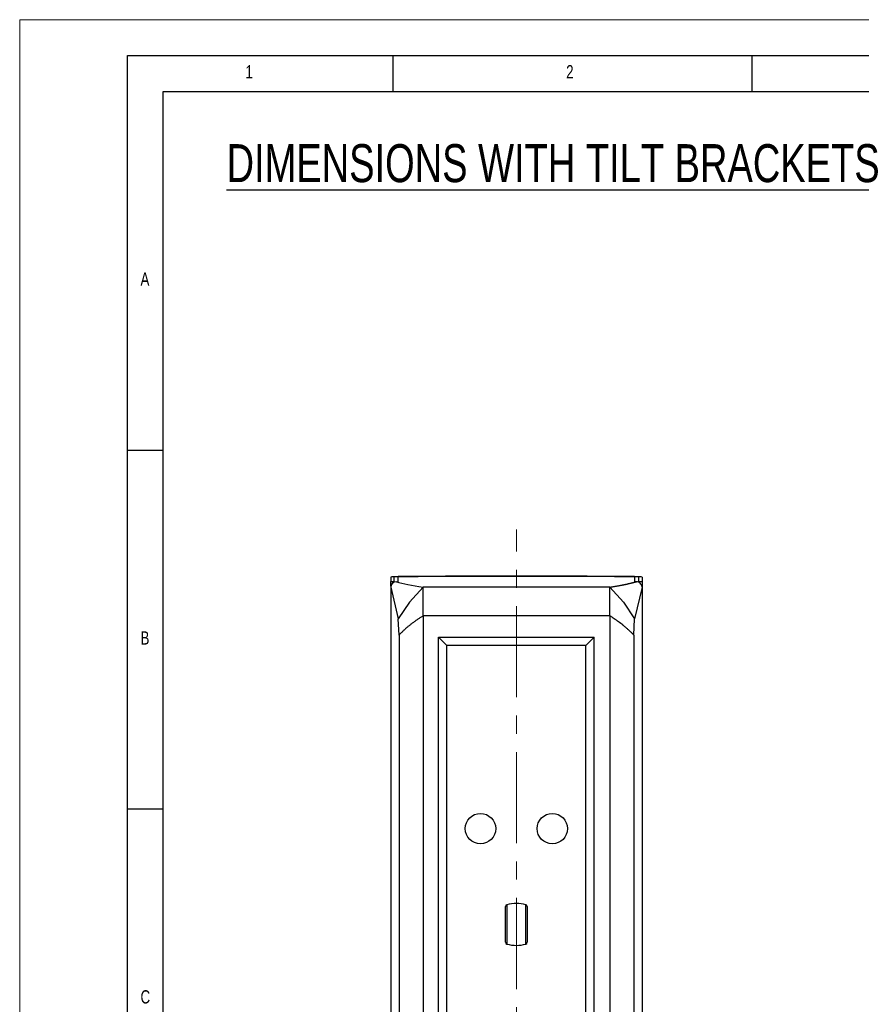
# Model space of a CAD drawing. Header units: millimetres. Extents: x 0 to 1262, y 0 to 420.
# Tile 49 of 99: x 668 to 785, y 283 to 420. Entities that reach past the tile are written whole.
import ezdxf

# ---------------------------------------------------------------- set-up
doc = ezdxf.new("R2010")
doc.units = ezdxf.units.MM
doc.linetypes.add('CENTERX2', pattern=[20.32, 12.7, -2.54, 2.54, -2.54])
doc.layers.add('FORMAT', color=7, linetype='Continuous')
doc.layers.add('SLD-0', color=7, linetype='Continuous')
doc.styles.add('SLDTEXTSTYLE0', font='TXT', dxfattribs={"width": 0.75})

msp = doc.modelspace()

# ---------------------------------------------------------------- linework, layer by layer
at = {"color": 7, "linetype": 'Continuous', "lineweight": 18}
for p, q in [((667.745354, 0.000053), (667.745354, 420.000053)), ((667.745354, 420.000053), (1261.745354, 420.000053))]:
    msp.add_line(p, q, dxfattribs=at)
at = {"color": 7, "linetype": 'Continuous', "lineweight": 25}
for p, q in [((719.410979, 342.347798), (719.410979, 341.732938)), ((719.410979, 341.732938), (719.910979, 341.732938)), ((719.410979, 341.066677), (719.410979, 341.732938)), ((719.910979, 341.732938), (719.910979, 342.347798)), ((719.910979, 341.732938), (719.910979, 341.647391)), ((720.209881, 341.700292), (720.409608, 341.700657)), ((720.409608, 342.348519), (720.409608, 341.700657)), ((721.256487, 342.403454), (721.256487, 342.385438)), ((752.56547, 342.403454), (752.56547, 342.385438)), ((753.412349, 341.700657), (753.412349, 342.348519)), ((753.612077, 341.700292), (753.412349, 341.700657)), ((753.910979, 342.347798), (753.910979, 341.732938)), ((753.910979, 341.65077), (753.910979, 341.732938)), ((753.910979, 341.732938), (754.410979, 341.732938)), ((754.410979, 342.347798), (754.410979, 341.732938)), ((754.410979, 341.732938), (754.410979, 341.066677)), ((719.410979, 341.066677), (719.410979, 340.957163)), ((719.410979, 340.957163), (720.446427, 336.520963)), ((719.410979, 340.957163), (719.410979, 150.643677)), ((723.910979, 336.930573), (723.910979, 340.930573)), ((749.910979, 340.930573), (723.910979, 340.930573)), ((749.910979, 336.930573), (749.910979, 340.930573)), ((754.410979, 340.957163), (753.375531, 336.520963)), ((754.410979, 341.066677), (754.410979, 340.957163)), ((754.410979, 340.957163), (754.410979, 150.643677)), ((720.564574, 334.26349), (720.446427, 336.520963)), ((723.910979, 336.930573), (723.910979, 154.670267)), ((749.910979, 336.930573), (723.910979, 336.930573)), ((749.910979, 336.930573), (749.910979, 204.73938)), ((753.257384, 334.26349), (753.375531, 336.520963)), ((720.564574, 334.26349), (720.564574, 157.33735)), ((726.077646, 333.988454), (747.744312, 333.988454)), ((726.077646, 205.325888), (726.077646, 333.988454)), ((727.232346, 332.833753), (726.077646, 333.988454)), ((747.744312, 333.988454), (746.589612, 332.833753)), ((747.744312, 205.628817), (747.744312, 333.988454)), ((753.257384, 334.26349), (753.257384, 157.33735)), ((727.232346, 205.434222), (727.232346, 332.833753)), ((746.589612, 332.833753), (727.232346, 332.833753)), ((746.589612, 205.657278), (746.589612, 332.833753)), ((735.410979, 291.459998), (735.410979, 296.461004)), ((735.591258, 296.701085), (735.591258, 291.219917)), ((738.2307, 291.219917), (738.2307, 296.701085)), ((738.410979, 296.461004), (738.410979, 291.459998))]:
    msp.add_line(p, q, dxfattribs=at)
at = {"color": 7, "linetype": 'Continuous', "lineweight": 25, "flags": 128}
for points in [[(723.910979, 340.930573), (722.017966, 338.826107), (720.446427, 336.520963)], [(749.910979, 340.930573), (751.803992, 338.826107), (753.375531, 336.520963)]]:
    msp.add_lwpolyline(points, dxfattribs=at)
at = {"color": 7, "linetype": 'Continuous', "lineweight": 25}
for centre in [(731.910979, 307.293834), (741.910979, 307.293834)]:
    msp.add_circle(centre, 2.116667, dxfattribs=at)
for centre, radius, start, end in [((720.21177, 340.897265), 0.803028, 90.13479563, 175.72236164), ((735.660979, 296.461004), 0.25, 106.19363002, 180), ((736.910979, 292.15669), 4.732145, 73.80636998, 106.19363002), ((738.160979, 296.461004), 0.25, 0, 73.80636998), ((735.660979, 291.459998), 0.25, 180, 253.80636998), ((736.910979, 295.764313), 4.732145, 253.80636998, 286.19363002), ((738.160979, 291.459998), 0.25, 286.19363002, 0)]:
    msp.add_arc(centre, radius, start, end, dxfattribs=at)
for centre, major_axis, start_param, end_param in [((721.527646, 342.347798), (2.116667, 0), 1.7393195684, 3.1415926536), ((721.527646, 342.347798), (1.616667, 0), 1.7393195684, 3.1415926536), ((721.492942, 342.348519), (1.083333, 0), 1.7405755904, 3.1415926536), ((736.910979, 339.190354), (93.833333, 0), 1.4022730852, 1.7393195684), ((736.910979, 339.190354), (93.333333, 0), 1.4022730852, 1.7393195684), ((736.910979, 339.207815), (92.333333, 0), 1.4010170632, 1.7405755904), ((752.329016, 342.348519), (1.083333, 0), 0, 1.4010170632), ((752.294312, 342.347798), (1.616667, 0), 0, 1.4022730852), ((752.294312, 342.347798), (2.116667, 0), 0, 1.4022730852)]:
    msp.add_ellipse(centre, major_axis=major_axis, ratio=0.0349207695, start_param=start_param, end_param=end_param, dxfattribs=at)
for points in [[(720.209881, 341.700292), (721.103512, 341.441591), (722.33594, 341.185282), (723.910979, 340.930573)], [(754.410979, 340.957163), (754.403443, 341.056916), (754.351099, 341.253674), (754.169479, 341.499003), (753.911792, 341.662302), (753.711977, 341.700109), (753.612077, 341.700292)]]:
    msp.add_open_spline(points, degree=3, dxfattribs=at)
for points, knots in [([(749.910979, 340.930573), (749.976228, 340.941182), (750.106716, 340.962398), (750.297977, 340.994253), (750.485942, 341.026127), (750.670293, 341.058023), (750.851114, 341.089939), (751.028384, 341.121876), (751.202108, 341.153833), (751.372284, 341.185812), (751.538912, 341.217811), (751.701994, 341.249831), (751.861528, 341.281871), (752.017516, 341.313933), (752.169956, 341.346015), (752.318848, 341.378118), (752.464194, 341.410242), (752.605992, 341.442387), (752.744243, 341.474552), (752.878947, 341.506738), (753.010104, 341.538945), (753.13771, 341.571173), (753.261786, 341.603421), (753.382247, 341.63569), (753.499417, 341.66798), (753.574521, 341.68952), (753.612077, 341.700292)], [0, 0, 0, 0, 0.0416928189, 0.0833788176, 0.1250586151, 0.1667328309, 0.2084020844, 0.2500669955, 0.2917281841, 0.3333862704, 0.3750418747, 0.4166956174, 0.458348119, 0.5, 0.541651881, 0.5833043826, 0.6249581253, 0.6666137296, 0.7082718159, 0.7499330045, 0.7915979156, 0.8332671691, 0.8749413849, 0.9166211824, 0.9583071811, 1, 1, 1, 1]), ([(723.910979, 336.930573), (723.85005, 336.893222), (723.727701, 336.818221), (723.546753, 336.7036), (723.366834, 336.586861), (723.18825, 336.467883), (723.011005, 336.346698), (722.835185, 336.223298), (722.660857, 336.097686), (722.488092, 335.969859), (722.316962, 335.839819), (722.147538, 335.707566), (721.979895, 335.573099), (721.814105, 335.436419), (721.650244, 335.297525), (721.488386, 335.156418), (721.328608, 335.013097), (721.17099, 334.867562), (721.015587, 334.719819), (720.862563, 334.569842), (720.711674, 334.417727), (720.613727, 334.315028), (720.564574, 334.26349)], [0, 0, 0, 0, 0.0463883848, 0.093150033, 0.1402862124, 0.1877981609, 0.2356870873, 0.2839541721, 0.3326005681, 0.3816274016, 0.4310357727, 0.4808267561, 0.5310014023, 0.5815607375, 0.6325057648, 0.6838374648, 0.7355567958, 0.7876646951, 0.8401620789, 0.8930498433, 0.9463288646, 1, 1, 1, 1]), ([(753.257384, 334.26349), (753.213702, 334.309339), (753.12666, 334.400698), (752.99302, 334.536165), (752.857808, 334.669834), (752.720831, 334.80163), (752.582219, 334.931572), (752.442013, 335.059657), (752.30028, 335.185885), (752.157076, 335.310256), (752.012462, 335.432769), (751.866496, 335.553426), (751.673854, 335.708835), (751.43204, 335.897162), (751.137693, 336.1161), (750.838386, 336.328916), (750.534245, 336.535512), (750.226294, 336.73625), (750.015664, 336.866057), (749.910979, 336.930573)], [0, 0, 0, 0, 0.0477348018, 0.0951178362, 0.1421496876, 0.1888309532, 0.2351622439, 0.2811441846, 0.3267774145, 0.3720625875, 0.4170003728, 0.4615914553, 0.5058365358, 0.5906422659, 0.6744623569, 0.7573023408, 0.8391679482, 0.9200651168, 1, 1, 1, 1])]:
    msp.add_open_spline(points, degree=3, knots=knots, dxfattribs=at)
at = {"layer": 'FORMAT'}
for p, q in [((682.745354, 415.000053), (1256.745354, 415.000053)), ((682.745354, 5.000053), (682.745354, 415.000053)), ((719.745354, 410.000053), (719.745354, 415.000053)), ((769.745354, 410.000053), (769.745354, 415.000053)), ((687.745354, 10.000053), (687.745354, 410.000053)), ((687.745354, 410.000053), (1251.745354, 410.000053)), ((687.745354, 360.000053), (682.745354, 360.000053)), ((687.745354, 310.000053), (682.745354, 310.000053))]:
    msp.add_line(p, q, dxfattribs=at)
at = {"layer": 'SLD-0', "color": 250, "linetype": 'CENTERX2', "lineweight": 18}
msp.add_line((736.910979, 142.712311), (736.910979, 348.969889), dxfattribs=at)

# ---------------------------------------------------------------- texts
at = {"layer": 'FORMAT', "char_height": 1.852083, "attachment_point": 1, "style": 'SLDTEXTSTYLE0'}
for s, insert in [('1', (699.179903, 413.668016)), ('2', (743.837612, 413.668016)), ('A', (684.566939, 384.783249)), ('B', (684.566939, 334.783249)), ('C', (684.566939, 284.783249))]:
    msp.add_mtext(s, dxfattribs=dict(at, insert=insert))
at = {"layer": 'SLD-0', "color": 250, "insert": (696.550231, 402.659842), "char_height": 5.29166667, "attachment_point": 1, "style": 'SLDTEXTSTYLE0'}
msp.add_mtext('\\LDIMENSIONS WITH TILT BRACKETS', dxfattribs=at)

doc.saveas('drawing.dxf')
